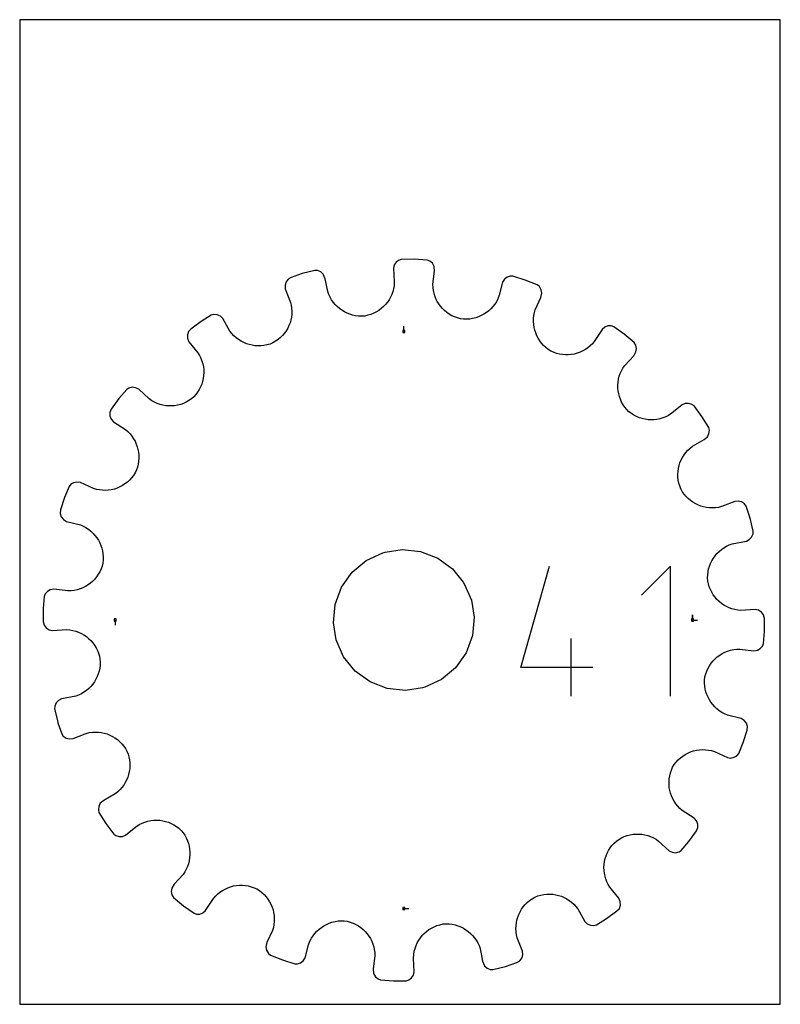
# Model space of a CAD drawing. Extents: x 0 to 216, y 0 to 279.
import ezdxf

# ---------------------------------------------------------------- set-up
doc = ezdxf.new("R2010")
doc.units = 0

msp = doc.modelspace()

# ---------------------------------------------------------------- linework, layer by layer
at = {"layer": 'annotation', "color": 1}
for p, q in [((109.051908, 190.959435), (109.051908, 192.388185)), ((142.201533, 95.61595), (150.375639, 124.283112)), ((184.688505, 124.283112), (176.493594, 116.08589)), ((184.688505, 87.421039), (184.688505, 124.283112)), ((27.144382, 109.051908), (27.144382, 107.623158)), ((190.959435, 109.051908), (190.959435, 110.480658)), ((190.959435, 109.051908), (190.959435, 110.480658)), ((190.959435, 110.480658), (190.959435, 109.051908)), ((190.959435, 109.051908), (192.388185, 109.051908)), ((156.533958, 87.421039), (156.533958, 103.792368)), ((162.669161, 95.61595), (142.201533, 95.61595)), ((109.051908, 27.144382), (110.480658, 27.144382))]:
    msp.add_line(p, q, dxfattribs=at)
at = {"layer": 'boundary', "color": 5}
for p, q in [((106.340113, 209.821153), (106.090055, 208.849416)), ((106.893846, 210.6272), (106.340113, 209.821153)), ((107.667449, 211.193426), (106.893846, 210.6272)), ((108.316122, 211.397854), (107.667449, 211.193426)), ((112.007266, 211.436317), (108.316122, 211.397854)), ((115.690053, 211.184952), (112.007266, 211.436317)), ((116.387554, 210.920202), (115.690053, 211.184952)), ((117.131107, 210.276567), (116.387554, 210.920202)), ((117.629426, 209.332989), (117.131107, 210.276567)), ((80.224227, 207.338126), (77.035116, 206.265544)), ((83.804152, 208.237609), (80.224227, 207.338126)), ((84.549344, 208.200872), (83.804152, 208.237609)), ((85.455806, 207.818905), (84.549344, 208.200872)), ((86.179901, 207.154709), (85.455806, 207.818905)), ((86.7143, 205.906107), (86.179901, 207.154709)), ((106.090055, 208.849416), (106.300719, 205.077787)), ((117.29717, 204.325804), (117.737149, 208.068452)), ((117.737149, 208.068452), (117.629426, 209.332989)), ((75.611008, 204.988704), (75.333322, 204.050918)), ((75.333322, 204.050918), (75.395855, 203.049602)), ((76.172037, 205.766365), (75.611008, 204.988704)), ((77.035116, 206.265544), (76.172037, 205.766365)), ((87.42592, 202.283934), (86.7143, 205.906107)), ((106.300719, 205.077787), (106.250546, 203.921515)), ((117.332146, 203.447791), (117.29717, 204.325804)), ((137.074168, 204.8803), (136.108998, 201.228057)), ((137.611971, 205.72671), (137.074168, 204.8803)), ((138.38819, 206.322939), (137.611971, 205.72671)), ((139.232808, 206.622774), (138.38819, 206.322939)), ((139.978733, 206.61607), (139.232808, 206.622774)), ((143.501194, 205.512085), (139.978733, 206.61607)), ((146.926119, 204.135072), (143.501194, 205.512085)), ((147.507544, 203.667504), (146.926119, 204.135072)), ((75.395855, 203.049602), (76.893435, 199.194721)), ((87.724566, 201.455901), (87.42592, 202.283934)), ((88.089232, 200.668622), (87.724566, 201.455901)), ((105.600604, 201.433571), (105.250407, 200.664373)), ((105.886183, 202.235329), (105.600604, 201.433571)), ((106.103985, 203.065972), (105.886183, 202.235329)), ((106.250546, 203.921515), (106.103985, 203.065972)), ((117.44199, 202.58827), (117.332146, 203.447791)), ((117.601724, 201.822147), (117.44199, 202.58827)), ((117.846497, 201.007576), (117.601724, 201.822147)), ((136.108998, 201.228057), (135.704018, 200.143843)), ((148.03335, 202.740737), (147.507544, 203.667504)), ((147.909873, 200.538317), (148.198099, 201.774249)), ((148.198099, 201.774249), (148.03335, 202.740737)), ((76.893435, 199.194721), (77.071427, 198.412664)), ((77.071427, 198.412664), (77.196075, 197.553622)), ((88.515598, 199.923697), (88.089232, 200.668622)), ((89.000158, 199.224561), (88.515598, 199.923697)), ((89.538986, 198.573365), (89.000158, 199.224561)), ((90.12785, 197.972416), (89.538986, 198.573365)), ((103.841584, 198.584126), (103.263307, 197.978815)), ((104.367602, 199.235849), (103.841584, 198.584126)), ((104.838421, 199.930818), (104.367602, 199.235849)), ((105.250407, 200.664373), (104.838421, 199.930818)), ((118.157486, 200.221479), (117.846497, 201.007576)), ((118.532056, 199.468344), (118.157486, 200.221479)), ((118.967004, 198.750674), (118.532056, 199.468344)), ((119.4599, 198.073614), (118.967004, 198.750674)), ((134.836239, 198.652648), (134.316961, 197.978519)), ((135.300127, 199.375519), (134.836239, 198.652648)), ((135.704018, 200.143843), (135.300127, 199.375519)), ((146.334708, 197.114582), (147.909873, 200.538317)), ((54.389967, 195.58113), (51.539466, 193.793279)), ((55.109992, 195.77677), (54.389967, 195.58113)), ((56.089866, 195.693421), (55.109992, 195.77677)), ((56.983635, 195.285447), (56.089866, 195.693421)), ((77.22187, 195.845657), (77.126476, 195.005601)), ((77.196075, 197.553622), (77.2456, 196.696419)), ((77.2456, 196.696419), (77.22187, 195.845657)), ((90.763228, 197.424411), (90.12785, 197.972416)), ((91.441083, 196.932293), (90.763228, 197.424411)), ((92.15788, 196.498775), (91.441083, 196.932293)), ((92.909261, 196.125478), (92.15788, 196.498775)), ((93.691575, 195.815903), (92.909261, 196.125478)), ((94.501037, 195.572138), (93.691575, 195.815903)), ((99.694228, 195.765424), (98.866476, 195.509782)), ((100.488022, 196.087903), (99.694228, 195.765424)), ((101.244909, 196.47413), (100.488022, 196.087903)), ((101.961639, 196.92), (101.244909, 196.47413)), ((102.635677, 197.422889), (101.961639, 196.92)), ((103.263307, 197.978815), (102.635677, 197.422889)), ((120.007099, 197.43914), (119.4599, 198.073614)), ((120.606576, 196.852169), (120.007099, 197.43914)), ((121.255047, 196.316021), (120.606576, 196.852169)), ((121.949462, 195.833881), (121.255047, 196.316021)), ((122.687233, 195.410206), (121.949462, 195.833881)), ((131.76374, 195.81224), (131.026479, 195.415014)), ((132.465351, 196.269617), (131.76374, 195.81224)), ((133.127528, 196.784651), (132.465351, 196.269617)), ((133.74604, 197.355087), (133.127528, 196.784651)), ((134.316961, 197.978519), (133.74604, 197.355087)), ((145.935353, 195.417184), (146.096674, 196.268796)), ((146.096674, 196.268796), (146.334708, 197.114582)), ((51.539466, 193.793279), (48.561425, 191.613694)), ((57.703574, 194.576059), (56.983635, 195.285447)), ((59.674132, 191.03791), (57.703574, 194.576059)), ((76.728396, 193.374682), (76.429552, 192.59235)), ((76.961619, 194.180435), (76.728396, 193.374682)), ((77.126476, 195.005601), (76.961619, 194.180435)), ((95.333662, 195.397105), (94.501037, 195.572138)), ((96.18587, 195.293528), (95.333662, 195.397105)), ((97.053169, 195.263094), (96.18587, 195.293528)), ((97.931842, 195.308602), (97.053169, 195.263094)), ((98.866476, 195.509782), (97.931842, 195.308602)), ((123.465423, 195.04811), (122.687233, 195.410206)), ((124.281137, 194.751484), (123.465423, 195.04811)), ((125.131199, 194.523565), (124.281137, 194.751484)), ((126.005058, 194.427176), (125.131199, 194.523565)), ((126.872354, 194.408158), (126.005058, 194.427176)), ((127.728247, 194.463069), (126.872354, 194.408158)), ((128.569029, 194.590141), (127.728247, 194.463069)), ((129.461387, 194.810338), (128.569029, 194.590141)), ((130.257735, 195.080237), (129.461387, 194.810338)), ((131.026479, 195.415014), (130.257735, 195.080237)), ((145.836722, 193.714897), (145.849233, 194.564371)), ((145.895921, 192.872218), (145.836722, 193.714897)), ((145.849233, 194.564371), (145.935353, 195.417184)), ((146.025095, 192.041085), (145.895921, 192.872218)), ((47.894529, 190.872485), (47.601751, 189.959605)), ((48.561425, 191.613694), (47.894529, 190.872485)), ((60.214079, 190.342969), (59.674132, 191.03791)), ((60.804286, 189.706601), (60.214079, 190.342969)), ((75.155837, 190.428615), (74.612138, 189.78263)), ((75.641621, 191.114905), (75.155837, 190.428615)), ((76.066733, 191.837609), (75.641621, 191.114905)), ((76.429552, 192.59235), (76.066733, 191.837609)), ((146.200151, 191.296406), (146.025095, 192.041085)), ((146.459647, 190.500415), (146.200151, 191.296406)), ((146.784344, 189.728123), (146.459647, 190.500415)), ((165.315181, 191.530685), (163.268648, 188.355433)), ((166.088534, 192.169893), (165.315181, 191.530685)), ((166.923699, 192.494306), (166.088534, 192.169893)), ((167.906655, 192.520868), (166.923699, 192.494306)), ((168.614142, 192.284138), (167.906655, 192.520868)), ((171.622941, 190.145588), (168.614142, 192.284138)), ((174.45465, 187.777479), (171.622941, 190.145588)), ((47.601751, 189.959605), (47.627239, 188.981828)), ((47.627239, 188.981828), (48.031551, 187.96665)), ((48.031551, 187.96665), (50.611716, 184.845287)), ((61.43959, 189.130487), (60.804286, 189.706601)), ((62.116419, 188.615049), (61.43959, 189.130487)), ((62.830319, 188.161894), (62.116419, 188.615049)), ((63.575996, 187.772464), (62.830319, 188.161894)), ((64.349559, 187.447972), (63.575996, 187.772464)), ((65.146261, 187.189493), (64.349559, 187.447972)), ((71.072484, 187.363485), (70.165423, 187.09639)), ((71.889161, 187.689383), (71.072484, 187.363485)), ((72.647956, 188.130765), (71.889161, 187.689383)), ((73.356021, 188.629539), (72.647956, 188.130765)), ((74.011655, 189.181439), (73.356021, 188.629539)), ((74.612138, 189.78263), (74.011655, 189.181439)), ((147.172794, 188.984145), (146.784344, 189.728123)), ((147.624015, 188.274311), (147.172794, 188.984145)), ((148.135382, 187.60085), (147.624015, 188.274311)), ((148.706239, 186.970191), (148.135382, 187.60085)), ((162.548664, 187.449726), (161.927038, 186.843739)), ((163.268648, 188.355433), (162.548664, 187.449726)), ((174.882984, 187.068644), (174.45465, 187.777479)), ((50.611716, 184.845287), (51.062288, 184.089799)), ((65.962164, 186.998192), (65.146261, 187.189493)), ((66.79205, 186.875624), (65.962164, 186.998192)), ((67.631921, 186.82283), (66.79205, 186.875624)), ((68.477194, 186.841175), (67.631921, 186.82283)), ((69.323213, 186.931912), (68.477194, 186.841175)), ((70.165423, 187.09639), (69.323213, 186.931912)), ((149.334271, 186.385111), (148.706239, 186.970191)), ((150.018275, 185.850843), (149.334271, 186.385111)), ((150.756308, 185.371492), (150.018275, 185.850843)), ((151.558063, 185.010226), (150.756308, 185.371492)), ((152.37652, 184.723508), (151.558063, 185.010226)), ((153.207592, 184.511286), (152.37652, 184.723508)), ((154.04656, 184.372344), (153.207592, 184.511286)), ((157.390912, 184.528789), (156.565679, 184.384857)), ((158.271179, 184.765737), (157.390912, 184.528789)), ((159.06028, 185.0512), (158.271179, 184.765737)), ((159.824677, 185.402455), (159.06028, 185.0512)), ((160.560435, 185.819166), (159.824677, 185.402455)), ((161.262608, 186.299664), (160.560435, 185.819166)), ((161.927038, 186.843739), (161.262608, 186.299664)), ((174.278936, 184.053067), (174.934666, 185.13895)), ((175.076934, 186.109448), (174.882984, 187.068644)), ((174.934666, 185.13895), (175.076934, 186.109448)), ((51.062288, 184.089799), (51.440379, 183.308875)), ((51.440379, 183.308875), (51.746197, 182.50704)), ((51.746197, 182.50704), (51.959403, 181.761487)), ((51.959403, 181.761487), (52.128005, 180.933214)), ((154.889092, 184.305998), (154.04656, 184.372344)), ((155.730328, 184.310351), (154.889092, 184.305998)), ((156.565679, 184.384857), (155.730328, 184.310351)), ((171.722906, 181.283574), (174.278936, 184.053067)), ((52.128005, 180.933214), (52.2258, 180.097628)), ((52.253583, 179.258964), (52.210799, 178.422784)), ((52.2258, 180.097628), (52.253583, 179.258964)), ((170.198422, 178.20391), (170.473116, 179.008053)), ((170.473116, 179.008053), (170.818678, 179.792753)), ((170.818678, 179.792753), (171.23525, 180.552821)), ((171.23525, 180.552821), (171.722906, 181.283574)), ((51.917926, 176.774151), (51.667958, 175.971415)), ((52.099109, 177.592752), (51.917926, 176.774151)), ((52.210799, 178.422784), (52.099109, 177.592752)), ((169.797095, 175.717589), (169.860467, 176.553764)), ((169.860467, 176.553764), (169.994133, 177.383895)), ((169.994133, 177.383895), (170.198422, 178.20391)), ((30.381552, 174.490793), (28.167728, 171.873453)), ((30.950468, 174.863197), (30.381552, 174.490793)), ((31.907935, 175.086862), (30.950468, 174.863197)), ((32.884959, 174.974642), (31.907935, 175.086862)), ((33.788215, 174.522765), (32.884959, 174.974642)), ((36.755828, 171.766603), (33.788215, 174.522765)), ((50.512299, 173.704179), (49.992802, 173.011013)), ((50.964895, 174.431731), (50.512299, 173.704179)), ((51.350703, 175.188795), (50.964895, 174.431731)), ((51.667958, 175.971415), (51.350703, 175.188795)), ((169.803613, 174.880135), (169.797095, 175.717589)), ((169.879956, 174.046005), (169.803613, 174.880135)), ((170.026053, 173.219873), (169.879956, 174.046005)), ((28.167728, 171.873453), (26.008869, 168.88032)), ((37.483951, 171.272658), (36.755828, 171.766603)), ((38.241798, 170.849803), (37.483951, 171.272658)), ((39.024753, 170.497968), (38.241798, 170.849803)), ((39.827445, 170.217047), (39.024753, 170.497968)), ((46.49308, 170.526564), (45.696896, 170.241803)), ((47.267315, 170.88037), (46.49308, 170.526564)), ((48.015427, 171.302888), (47.267315, 170.88037)), ((48.731664, 171.79437), (48.015427, 171.302888)), ((49.407234, 172.356774), (48.731664, 171.79437)), ((49.992802, 173.011013), (49.407234, 172.356774)), ((170.217152, 172.477525), (170.026053, 173.219873)), ((170.495802, 171.679431), (170.217152, 172.477525)), ((170.843532, 170.902931), (170.495802, 171.679431)), ((171.259943, 170.152032), (170.843532, 170.902931)), ((188.895032, 170.471716), (188.048781, 170.107604)), ((189.876155, 170.526669), (188.895032, 170.471716)), ((190.819445, 170.248567), (189.876155, 170.526669)), ((26.008869, 168.88032), (25.603892, 167.969244)), ((25.603892, 167.969244), (25.607161, 167.010658)), ((40.646533, 170.006509), (39.827445, 170.217047)), ((41.476092, 169.866621), (40.646533, 170.006509)), ((42.312118, 169.797065), (41.476092, 169.866621)), ((43.14983, 169.797405), (42.312118, 169.797065)), ((43.984626, 169.867576), (43.14983, 169.797405)), ((44.811897, 170.007507), (43.984626, 169.867576)), ((45.696896, 170.241803), (44.811897, 170.007507)), ((171.745375, 169.432641), (171.259943, 170.152032)), ((172.299203, 168.748902), (171.745375, 169.432641)), ((172.949963, 168.157497), (172.299203, 168.748902)), ((173.640049, 167.632079), (172.949963, 168.157497)), ((185.121424, 167.72036), (184.156635, 167.08139)), ((188.048781, 170.107604), (185.121424, 167.72036)), ((191.419, 169.804569), (190.819445, 170.248567)), ((193.619764, 166.841), (191.419, 169.804569)), ((25.607161, 167.010658), (25.965408, 166.007478)), ((25.965408, 166.007478), (26.632114, 165.247991)), ((26.632114, 165.247991), (30.050827, 163.076547)), ((174.364959, 167.17359), (173.640049, 167.632079)), ((175.119719, 166.781706), (174.364959, 167.17359)), ((175.900526, 166.458511), (175.119719, 166.781706)), ((176.701825, 166.202464), (175.900526, 166.458511)), ((177.519372, 166.015127), (176.701825, 166.202464)), ((178.348833, 165.897355), (177.519372, 166.015127)), ((179.184749, 165.848324), (178.348833, 165.897355)), ((180.023652, 165.869919), (179.184749, 165.848324)), ((180.85985, 165.961457), (180.023652, 165.869919)), ((181.689129, 166.123722), (180.85985, 165.961457)), ((182.577975, 166.384674), (181.689129, 166.123722)), ((183.377961, 166.696887), (182.577975, 166.384674)), ((184.156635, 167.08139), (183.377961, 166.696887)), ((195.598438, 163.650151), (193.619764, 166.841)), ((30.050827, 163.076547), (30.71264, 162.497432)), ((30.71264, 162.497432), (31.313208, 161.871679)), ((195.769397, 162.907138), (195.598438, 163.650151)), ((195.657329, 161.934882), (195.769397, 162.907138)), ((31.313208, 161.871679), (31.851801, 161.203495)), ((31.851801, 161.203495), (32.32666, 160.498024)), ((32.32666, 160.498024), (32.737727, 159.759327)), ((32.737727, 159.759327), (33.083177, 158.992435)), ((190.976431, 158.381918), (194.26305, 160.225914)), ((194.26305, 160.225914), (195.22269, 161.056491)), ((195.22269, 161.056491), (195.657329, 161.934882)), ((33.083177, 158.992435), (33.362818, 158.201179)), ((33.362818, 158.201179), (33.556254, 157.462594)), ((33.556254, 157.462594), (33.706226, 156.638685)), ((33.706226, 156.638685), (33.786875, 155.804229)), ((188.57496, 155.924241), (189.084888, 156.60435)), ((189.084888, 156.60435), (189.655635, 157.243328)), ((189.655635, 157.243328), (190.286671, 157.837524)), ((190.286671, 157.837524), (190.976431, 158.381918)), ((33.737342, 154.121096), (33.604822, 153.281813)), ((33.797434, 154.963514), (33.737342, 154.121096)), ((33.786875, 155.804229), (33.797434, 154.963514)), ((187.172569, 152.885375), (187.425105, 153.683776)), ((187.425105, 153.683776), (187.743758, 154.459386)), ((187.743758, 154.459386), (188.127443, 155.20753)), ((188.127443, 155.20753), (188.57496, 155.924241)), ((33.118955, 151.630469), (32.764285, 150.827237)), ((33.399084, 152.450043), (33.118955, 151.630469)), ((33.604822, 153.281813), (33.399084, 152.450043)), ((186.824453, 150.397118), (186.870953, 151.237466)), ((186.870953, 151.237466), (186.987349, 152.068235)), ((186.987349, 152.068235), (187.172569, 152.885375)), ((16.241163, 148.211439), (15.277859, 148.016066)), ((17.240474, 148.060645), (16.241163, 148.211439)), ((30.558759, 148.185884), (29.889085, 147.669254)), ((31.185387, 148.761799), (30.558759, 148.185884)), ((31.765971, 149.394782), (31.185387, 148.761799)), ((32.295381, 150.083566), (31.765971, 149.394782)), ((32.764285, 150.827237), (32.295381, 150.083566)), ((186.849203, 149.551778), (186.824453, 150.397118)), ((186.946463, 148.706096), (186.849203, 149.551778)), ((187.117552, 147.864581), (186.946463, 148.706096)), ((14.010109, 146.977556), (12.713552, 143.804187)), ((14.510762, 147.552532), (14.010109, 146.977556)), ((15.277859, 148.016066), (14.510762, 147.552532)), ((20.91446, 146.356367), (17.240474, 148.060645)), ((21.759694, 146.111535), (20.91446, 146.356367)), ((22.611164, 145.943549), (21.759694, 146.111535)), ((23.464246, 145.850902), (22.611164, 145.943549)), ((24.314283, 145.832034), (23.464246, 145.850902)), ((25.157949, 145.885034), (24.314283, 145.832034)), ((25.990459, 146.008105), (25.157949, 145.885034)), ((26.877829, 146.223109), (25.990459, 146.008105)), ((27.671724, 146.488372), (26.877829, 146.223109)), ((28.441511, 146.81871), (27.671724, 146.488372)), ((29.182468, 147.212713), (28.441511, 146.81871)), ((29.889085, 147.669254), (29.182468, 147.212713)), ((187.335602, 147.104041), (187.117552, 147.864581)), ((187.650787, 146.28218), (187.335602, 147.104041)), ((188.087059, 145.51891), (187.650787, 146.28218)), ((188.581103, 144.806228), (188.087059, 145.51891)), ((12.713552, 143.804187), (11.585413, 140.290355)), ((189.128608, 144.145729), (188.581103, 144.806228)), ((189.725799, 143.54023), (189.128608, 144.145729)), ((190.368189, 142.991429), (189.725799, 143.54023)), ((191.051223, 142.50029), (190.368189, 142.991429)), ((191.771059, 142.069681), (191.051223, 142.50029)), ((202.960579, 142.699741), (199.527874, 141.342141)), ((203.966868, 142.792666), (202.960579, 142.699741)), ((204.916951, 142.542044), (203.966868, 142.792666)), ((205.728022, 141.985505), (204.916951, 142.542044)), ((11.585413, 140.290355), (11.481635, 139.298797)), ((192.523326, 141.701214), (191.771059, 142.069681)), ((193.303555, 141.396587), (192.523326, 141.701214)), ((194.107555, 141.157325), (193.303555, 141.396587)), ((194.931371, 140.98634), (194.107555, 141.157325)), ((195.770446, 140.884618), (194.931371, 140.98634)), ((196.620602, 140.854422), (195.770446, 140.884618)), ((197.477615, 140.897321), (196.620602, 140.854422)), ((198.336763, 141.015115), (197.477615, 140.897321)), ((199.527874, 141.342141), (198.336763, 141.015115)), ((206.161447, 141.378212), (205.728022, 141.985505)), ((207.234029, 138.189102), (206.161447, 141.378212)), ((11.481635, 139.298797), (11.809977, 138.306217)), ((11.809977, 138.306217), (12.432149, 137.544593)), ((12.432149, 137.544593), (13.300322, 137.028512)), ((13.300322, 137.028512), (17.222766, 136.019756)), ((207.4177, 137.562885), (207.234029, 138.189102)), ((208.234359, 134.23374), (207.4177, 137.562885)), ((17.222766, 136.019756), (18.031522, 135.673375)), ((18.031522, 135.673375), (18.795922, 135.263902)), ((18.795922, 135.263902), (19.514762, 134.794733)), ((19.514762, 134.794733), (20.184552, 134.270592)), ((20.184552, 134.270592), (20.803485, 133.695131)), ((208.167081, 133.474281), (208.234359, 134.23374)), ((20.803485, 133.695131), (21.369214, 133.072441)), ((21.369214, 133.072441), (21.879327, 132.406431)), ((21.879327, 132.406431), (22.331586, 131.701365)), ((22.331586, 131.701365), (22.723471, 130.960979)), ((202.210681, 130.651477), (206.25765, 131.458581)), ((206.25765, 131.458581), (207.075349, 131.882749)), ((207.075349, 131.882749), (207.760146, 132.583952)), ((207.760146, 132.583952), (208.167081, 133.474281)), ((22.723471, 130.960979), (23.052707, 130.189483)), ((23.052707, 130.189483), (23.316847, 129.390723)), ((23.316847, 129.390723), (23.496263, 128.641722)), ((23.496263, 128.641722), (23.629506, 127.802629)), ((198.520201, 128.512736), (199.166951, 129.055991)), ((199.166951, 129.055991), (199.861847, 129.545351)), ((199.861847, 129.545351), (200.60272, 129.976865)), ((200.60272, 129.976865), (201.386253, 130.34699)), ((201.386253, 130.34699), (202.210681, 130.651477)), ((23.678323, 126.081785), (23.588779, 125.208507)), ((23.629506, 127.802629), (23.690801, 126.948072)), ((23.690801, 126.948072), (23.678323, 126.081785)), ((196.098091, 125.125347), (196.46575, 125.879465)), ((196.46575, 125.879465), (196.893941, 126.599321)), ((196.893941, 126.599321), (197.380874, 127.280621)), ((197.380874, 127.280621), (197.923936, 127.919757)), ((197.923936, 127.919757), (198.520201, 128.512736)), ((23.081948, 123.537587), (22.725645, 122.756077)), ((23.372496, 124.356339), (23.081948, 123.537587)), ((23.588779, 125.208507), (23.372496, 124.356339)), ((195.387942, 122.694763), (195.556653, 123.52912)), ((195.556653, 123.52912), (195.794338, 124.340631)), ((195.794338, 124.340631), (196.098091, 125.125347)), ((21.299079, 120.663945), (20.716605, 120.060133)), ((21.830449, 121.31648), (21.299079, 120.663945)), ((22.307417, 122.01473), (21.830449, 121.31648)), ((22.725645, 122.756077), (22.307417, 122.01473)), ((195.26712, 120.972914), (195.290835, 121.841219)), ((195.324445, 120.095793), (195.26712, 120.972914)), ((195.290835, 121.841219), (195.387942, 122.694763)), ((8.682621, 117.614804), (7.902921, 117.173898)), ((9.679682, 117.780093), (8.682621, 117.614804)), ((13.700195, 117.294664), (9.679682, 117.780093)), ((15.441193, 117.426487), (14.579824, 117.32299)), ((16.353732, 117.623378), (15.441193, 117.426487)), ((17.165784, 117.87401), (16.353732, 117.623378)), ((17.948965, 118.190623), (17.165784, 117.87401)), ((18.698963, 118.570535), (17.948965, 118.190623)), ((19.41304, 119.010609), (18.698963, 118.570535)), ((20.086333, 119.508309), (19.41304, 119.010609)), ((20.716605, 120.060133), (20.086333, 119.508309)), ((195.487691, 119.310833), (195.324445, 120.095793)), ((195.737397, 118.4801), (195.487691, 119.310833)), ((196.054203, 117.683067), (195.737397, 118.4801)), ((196.435134, 116.922646), (196.054203, 117.683067)), ((6.942287, 115.751759), (6.689738, 112.333071)), ((7.240555, 116.453334), (6.942287, 115.751759)), ((7.902921, 117.173898), (7.240555, 116.453334)), ((14.579824, 117.32299), (13.700195, 117.294664)), ((196.875929, 116.202169), (196.435134, 116.922646)), ((197.374097, 115.524049), (196.875929, 116.202169)), ((197.92563, 114.892075), (197.374097, 115.524049)), ((198.526812, 114.309198), (197.92563, 114.892075)), ((6.689738, 112.333071), (6.70256, 108.642666)), ((199.174671, 113.778325), (198.526812, 114.309198)), ((199.866204, 113.302324), (199.174671, 113.778325)), ((200.596582, 112.884894), (199.866204, 113.302324)), ((201.362871, 112.529005), (200.596582, 112.884894)), ((202.162041, 112.237458), (201.362871, 112.529005)), ((202.990462, 112.013372), (202.162041, 112.237458)), ((203.844, 111.86031), (202.990462, 112.013372)), ((204.720204, 111.78074), (203.844, 111.86031)), ((208.762199, 112.033464), (204.720204, 111.78074)), ((209.74807, 111.810752), (208.762199, 112.033464)), ((210.574172, 111.278941), (209.74807, 111.810752)), ((211.173586, 110.499323), (210.574172, 111.278941)), ((211.401257, 109.461151), (211.173586, 110.499323)), ((211.414079, 105.770746), (211.401257, 109.461151)), ((6.70256, 108.642666), (6.930231, 107.604494)), ((6.930231, 107.604494), (7.529645, 106.824876)), ((7.529645, 106.824876), (8.355746, 106.293065)), ((8.355746, 106.293065), (9.341617, 106.070352)), ((9.341617, 106.070352), (13.383613, 106.323076)), ((13.383613, 106.323076), (14.259817, 106.243507)), ((14.259817, 106.243507), (15.113355, 106.090445)), ((15.113355, 106.090445), (15.941776, 105.866359)), ((15.941776, 105.866359), (16.740946, 105.574812)), ((16.740946, 105.574812), (17.507235, 105.218923)), ((17.507235, 105.218923), (18.237612, 104.801492)), ((18.237612, 104.801492), (18.929146, 104.325491)), ((18.929146, 104.325491), (19.577005, 103.794619)), ((19.577005, 103.794619), (20.178187, 103.211741)), ((211.16153, 102.352058), (211.414079, 105.770746)), ((20.178187, 103.211741), (20.72972, 102.579768)), ((20.72972, 102.579768), (21.227888, 101.901648)), ((21.227888, 101.901648), (21.668683, 101.18117)), ((21.668683, 101.18117), (22.049613, 100.42075)), ((201.750084, 100.480438), (202.662624, 100.67733)), ((202.662624, 100.67733), (203.523993, 100.780827)), ((203.523993, 100.780827), (204.403622, 100.809153)), ((204.403622, 100.809153), (208.424135, 100.323724)), ((209.421196, 100.489013), (210.200895, 100.929919)), ((210.200895, 100.929919), (210.863262, 101.650483)), ((210.863262, 101.650483), (211.16153, 102.352058)), ((22.049613, 100.42075), (22.36642, 99.623717)), ((22.36642, 99.623717), (22.616126, 98.792984)), ((22.616126, 98.792984), (22.779372, 98.008024)), ((22.779372, 98.008024), (22.836697, 97.130903)), ((196.804738, 97.439873), (197.387212, 98.043684)), ((197.387212, 98.043684), (198.017484, 98.595508)), ((198.017484, 98.595508), (198.690776, 99.093207)), ((198.690776, 99.093207), (199.404854, 99.533282)), ((199.404854, 99.533282), (200.154851, 99.913194)), ((200.154851, 99.913194), (200.938033, 100.229807)), ((200.938033, 100.229807), (201.750084, 100.480438)), ((208.424135, 100.323724), (209.421196, 100.489013)), ((22.715875, 95.409054), (22.547164, 94.574697)), ((22.812981, 96.262598), (22.715875, 95.409054)), ((22.836697, 97.130903), (22.812981, 96.262598)), ((195.021869, 94.56623), (195.378172, 95.34774)), ((195.378172, 95.34774), (195.7964, 96.089087)), ((195.7964, 96.089087), (196.273368, 96.787336)), ((196.273368, 96.787336), (196.804738, 97.439873)), ((21.638066, 92.224352), (21.209876, 91.504495)), ((22.005726, 92.978469), (21.638066, 92.224352)), ((22.309479, 93.763185), (22.005726, 92.978469)), ((22.547164, 94.574697), (22.309479, 93.763185)), ((194.425494, 92.022032), (194.515038, 92.89531)), ((194.515038, 92.89531), (194.731321, 93.747477)), ((194.731321, 93.747477), (195.021869, 94.56623)), ((19.583616, 89.591081), (18.936865, 89.047826)), ((20.179881, 90.18406), (19.583616, 89.591081)), ((20.722942, 90.823195), (20.179881, 90.18406)), ((21.209876, 91.504495), (20.722942, 90.823195)), ((194.413016, 91.155744), (194.425494, 92.022032)), ((194.474311, 90.301188), (194.413016, 91.155744)), ((194.607554, 89.462095), (194.474311, 90.301188)), ((194.78697, 88.713094), (194.607554, 89.462095)), ((11.846168, 86.645235), (11.028468, 86.221068)), ((15.893136, 87.45234), (11.846168, 86.645235)), ((16.717564, 87.756826), (15.893136, 87.45234)), ((17.501096, 88.126952), (16.717564, 87.756826)), ((18.24197, 88.558466), (17.501096, 88.126952)), ((18.936865, 89.047826), (18.24197, 88.558466)), ((195.05111, 87.914333), (194.78697, 88.713094)), ((195.380346, 87.142838), (195.05111, 87.914333)), ((195.772231, 86.402452), (195.380346, 87.142838)), ((9.936736, 84.629536), (9.869457, 83.870077)), ((9.869457, 83.870077), (10.686116, 80.540932)), ((10.343671, 85.519864), (9.936736, 84.629536)), ((11.028468, 86.221068), (10.343671, 85.519864)), ((196.224489, 85.697385), (195.772231, 86.402452)), ((196.734603, 85.031376), (196.224489, 85.697385)), ((197.300332, 84.408686), (196.734603, 85.031376)), ((197.919265, 83.833225), (197.300332, 84.408686)), ((198.589055, 83.309084), (197.919265, 83.833225)), ((199.307895, 82.839915), (198.589055, 83.309084)), ((200.072294, 82.430442), (199.307895, 82.839915)), ((200.881051, 82.08406), (200.072294, 82.430442)), ((204.803495, 81.075305), (200.881051, 82.08406)), ((205.671668, 80.559224), (204.803495, 81.075305)), ((10.686116, 80.540932), (10.869788, 79.914715)), ((10.869788, 79.914715), (11.942369, 76.725604)), ((206.29384, 79.797599), (205.671668, 80.559224)), ((206.622181, 78.805019), (206.29384, 79.797599)), ((206.518404, 77.813462), (206.622181, 78.805019)), ((11.942369, 76.725604), (12.375795, 76.118312)), ((12.375795, 76.118312), (13.186866, 75.561773)), ((13.186866, 75.561773), (14.136949, 75.311151)), ((15.143238, 75.404075), (18.575943, 76.761676)), ((18.575943, 76.761676), (19.767054, 77.088701)), ((19.767054, 77.088701), (20.626202, 77.206496)), ((20.626202, 77.206496), (21.483215, 77.249395)), ((21.483215, 77.249395), (22.333371, 77.219199)), ((22.333371, 77.219199), (23.172446, 77.117477)), ((23.172446, 77.117477), (23.996262, 76.946492)), ((23.996262, 76.946492), (24.800262, 76.70723)), ((24.800262, 76.70723), (25.580491, 76.402603)), ((25.580491, 76.402603), (26.332758, 76.034136)), ((26.332758, 76.034136), (27.052594, 75.603526)), ((27.052594, 75.603526), (27.735628, 75.112388)), ((205.390265, 74.29963), (206.518404, 77.813462)), ((14.136949, 75.311151), (15.143238, 75.404075)), ((27.735628, 75.112388), (28.378017, 74.563587)), ((28.378017, 74.563587), (28.975209, 73.958088)), ((28.975209, 73.958088), (29.522714, 73.297589)), ((29.522714, 73.297589), (30.016758, 72.584907)), ((204.093707, 71.126261), (205.390265, 74.29963)), ((30.016758, 72.584907), (30.45303, 71.821637)), ((30.45303, 71.821637), (30.768215, 70.999776)), ((30.768215, 70.999776), (30.986265, 70.239235)), ((30.986265, 70.239235), (31.157354, 69.397721)), ((186.91843, 69.342018), (187.545057, 69.917933)), ((187.545057, 69.917933), (188.214732, 70.434562)), ((188.214732, 70.434562), (188.921349, 70.891104)), ((188.921349, 70.891104), (189.662306, 71.285107)), ((189.662306, 71.285107), (190.432093, 71.615445)), ((190.432093, 71.615445), (191.225988, 71.880708)), ((191.225988, 71.880708), (192.113358, 72.095712)), ((192.113358, 72.095712), (192.945868, 72.218783)), ((192.945868, 72.218783), (193.789533, 72.271783)), ((193.789533, 72.271783), (194.639571, 72.252914)), ((194.639571, 72.252914), (195.492653, 72.160268)), ((195.492653, 72.160268), (196.344123, 71.992281)), ((196.344123, 71.992281), (197.189357, 71.747449)), ((197.189357, 71.747449), (200.863343, 70.043172)), ((200.863343, 70.043172), (201.862654, 69.892377)), ((201.862654, 69.892377), (202.825957, 70.087751)), ((202.825957, 70.087751), (203.593055, 70.551285)), ((203.593055, 70.551285), (204.093707, 71.126261)), ((31.157354, 69.397721), (31.254614, 68.552039)), ((31.279364, 67.706699), (31.232863, 66.86635)), ((31.254614, 68.552039), (31.279364, 67.706699)), ((184.984861, 66.473348), (185.339532, 67.27658)), ((185.339532, 67.27658), (185.808436, 68.02025)), ((185.808436, 68.02025), (186.337846, 68.709034)), ((186.337846, 68.709034), (186.91843, 69.342018)), ((30.678712, 64.420041), (30.360059, 63.644431)), ((30.931248, 65.218442), (30.678712, 64.420041)), ((31.116468, 66.035581), (30.931248, 65.218442)), ((31.232863, 66.86635), (31.116468, 66.035581)), ((184.366475, 63.982721), (184.498994, 64.822004)), ((184.498994, 64.822004), (184.704733, 65.653774)), ((184.704733, 65.653774), (184.984861, 66.473348)), ((29.018928, 61.499467), (28.448182, 60.860489)), ((29.528856, 62.179576), (29.018928, 61.499467)), ((29.976374, 62.896287), (29.528856, 62.179576)), ((30.360059, 63.644431), (29.976374, 62.896287)), ((184.306383, 63.140303), (184.366475, 63.982721)), ((184.316942, 62.299588), (184.306383, 63.140303)), ((184.397591, 61.465132), (184.316942, 62.299588)), ((27.127386, 59.721899), (23.840767, 57.877903)), ((27.817145, 60.266293), (27.127386, 59.721899)), ((28.448182, 60.860489), (27.817145, 60.266293)), ((184.547563, 60.641223), (184.397591, 61.465132)), ((184.740999, 59.902637), (184.547563, 60.641223)), ((185.02064, 59.111382), (184.740999, 59.902637)), ((185.36609, 58.34449), (185.02064, 59.111382)), ((22.446488, 56.168935), (22.33442, 55.196678)), ((22.881127, 57.047326), (22.446488, 56.168935)), ((23.840767, 57.877903), (22.881127, 57.047326)), ((185.777157, 57.605793), (185.36609, 58.34449)), ((186.252016, 56.900321), (185.777157, 57.605793)), ((186.790609, 56.232137), (186.252016, 56.900321)), ((187.391177, 55.606385), (186.790609, 56.232137)), ((22.33442, 55.196678), (22.505379, 54.453665)), ((22.505379, 54.453665), (24.484053, 51.262817)), ((188.05299, 55.02727), (187.391177, 55.606385)), ((191.471703, 52.855825), (188.05299, 55.02727)), ((24.484053, 51.262817), (26.684817, 48.299248)), ((30.055036, 47.996213), (32.982393, 50.383457)), ((32.982393, 50.383457), (33.947182, 51.022427)), ((33.947182, 51.022427), (34.725856, 51.40693)), ((34.725856, 51.40693), (35.525842, 51.719142)), ((35.525842, 51.719142), (36.414688, 51.980095)), ((36.414688, 51.980095), (37.243966, 52.14236)), ((37.243966, 52.14236), (38.080165, 52.233898)), ((38.080165, 52.233898), (38.919068, 52.255493)), ((38.919068, 52.255493), (39.754984, 52.206462)), ((39.754984, 52.206462), (40.584444, 52.08869)), ((40.584444, 52.08869), (41.401991, 51.901353)), ((41.401991, 51.901353), (42.203291, 51.645306)), ((42.203291, 51.645306), (42.984097, 51.322111)), ((42.984097, 51.322111), (43.738857, 50.930227)), ((43.738857, 50.930227), (44.463768, 50.471738)), ((44.463768, 50.471738), (45.153853, 49.94632)), ((192.138408, 52.096338), (191.471703, 52.855825)), ((192.496655, 51.093159), (192.138408, 52.096338)), ((192.499925, 50.134573), (192.496655, 51.093159)), ((26.684817, 48.299248), (27.284372, 47.85525)), ((27.284372, 47.85525), (28.227662, 47.577148)), ((28.227662, 47.577148), (29.208785, 47.632101)), ((29.208785, 47.632101), (30.055036, 47.996213)), ((45.153853, 49.94632), (45.804614, 49.354914)), ((45.804614, 49.354914), (46.358442, 48.671175)), ((46.358442, 48.671175), (46.843874, 47.951785)), ((46.843874, 47.951785), (47.260285, 47.200886)), ((170.836502, 47.223446), (171.610737, 47.577252)), ((171.610737, 47.577252), (172.406921, 47.862014)), ((172.406921, 47.862014), (173.29192, 48.09631)), ((173.29192, 48.09631), (174.119191, 48.23624)), ((174.119191, 48.23624), (174.953986, 48.306411)), ((174.953986, 48.306411), (175.791699, 48.306752)), ((175.791699, 48.306752), (176.627724, 48.237196)), ((176.627724, 48.237196), (177.457284, 48.097308)), ((177.457284, 48.097308), (178.276372, 47.88677)), ((178.276372, 47.88677), (179.079064, 47.605848)), ((179.079064, 47.605848), (179.862019, 47.254013)), ((189.936089, 46.230364), (192.094948, 49.223496)), ((192.094948, 49.223496), (192.499925, 50.134573)), ((47.260285, 47.200886), (47.608015, 46.424385)), ((47.608015, 46.424385), (47.886665, 45.626291)), ((47.886665, 45.626291), (48.077763, 44.883944)), ((48.077763, 44.883944), (48.223861, 44.057812)), ((167.591518, 44.399638), (168.111015, 45.092804)), ((168.111015, 45.092804), (168.696582, 45.747043)), ((168.696582, 45.747043), (169.372153, 46.309447)), ((169.372153, 46.309447), (170.08839, 46.800929)), ((170.08839, 46.800929), (170.836502, 47.223446)), ((179.862019, 47.254013), (180.619865, 46.831158)), ((180.619865, 46.831158), (181.347989, 46.337213)), ((181.347989, 46.337213), (184.315602, 43.581051)), ((187.722265, 43.613024), (189.936089, 46.230364)), ((48.223861, 44.057812), (48.300204, 43.223682)), ((48.306722, 42.386227), (48.243349, 41.550053)), ((48.300204, 43.223682), (48.306722, 42.386227)), ((166.185891, 41.329666), (166.435859, 42.132402)), ((166.435859, 42.132402), (166.753114, 42.915022)), ((166.753114, 42.915022), (167.138922, 43.672086)), ((167.138922, 43.672086), (167.591518, 44.399638)), ((184.315602, 43.581051), (185.218858, 43.129175)), ((185.218858, 43.129175), (186.195882, 43.016955)), ((186.195882, 43.016955), (187.153348, 43.24062)), ((187.153348, 43.24062), (187.722265, 43.613024)), ((47.905395, 39.899907), (47.6307, 39.095764)), ((48.109684, 40.719922), (47.905395, 39.899907)), ((48.243349, 41.550053), (48.109684, 40.719922)), ((165.850234, 38.844853), (165.893018, 39.681033)), ((165.893018, 39.681033), (166.004708, 40.511065)), ((166.004708, 40.511065), (166.185891, 41.329666)), ((46.380911, 36.820243), (43.82488, 34.05075)), ((46.868567, 37.550996), (46.380911, 36.820243)), ((47.285139, 38.311063), (46.868567, 37.550996)), ((47.6307, 39.095764), (47.285139, 38.311063)), ((165.878017, 38.006189), (165.850234, 38.844853)), ((165.975812, 37.170603), (165.878017, 38.006189)), ((166.144414, 36.342329), (165.975812, 37.170603)), ((166.35762, 35.596777), (166.144414, 36.342329)), ((43.82488, 34.05075), (43.169151, 32.964867)), ((59.832637, 33.338079), (60.712905, 33.575028)), ((60.712905, 33.575028), (61.538138, 33.718959)), ((61.538138, 33.718959), (62.373489, 33.793466)), ((62.373489, 33.793466), (63.214724, 33.797819)), ((63.214724, 33.797819), (64.057257, 33.731472)), ((64.057257, 33.731472), (64.896224, 33.592531)), ((64.896224, 33.592531), (65.727297, 33.380309)), ((166.663438, 34.794941), (166.35762, 35.596777)), ((167.041529, 34.014018), (166.663438, 34.794941)), ((167.492101, 33.25853), (167.041529, 34.014018)), ((43.169151, 32.964867), (43.026882, 31.994369)), ((43.026882, 31.994369), (43.220833, 31.035173)), ((43.220833, 31.035173), (43.649167, 30.326337)), ((55.555153, 30.654091), (56.176779, 31.260078)), ((56.176779, 31.260078), (56.841209, 31.804153)), ((56.841209, 31.804153), (57.543382, 32.28465)), ((57.543382, 32.28465), (58.279139, 32.701361)), ((58.279139, 32.701361), (59.043537, 33.052616)), ((59.043537, 33.052616), (59.832637, 33.338079)), ((65.727297, 33.380309), (66.545754, 33.093591)), ((66.545754, 33.093591), (67.347509, 32.732325)), ((67.347509, 32.732325), (68.085542, 32.252974)), ((68.085542, 32.252974), (68.769546, 31.718706)), ((68.769546, 31.718706), (69.397578, 31.133626)), ((69.397578, 31.133626), (69.968435, 30.502967)), ((146.214656, 30.414434), (147.031333, 30.740332)), ((147.031333, 30.740332), (147.938394, 31.007427)), ((147.938394, 31.007427), (148.780603, 31.171905)), ((148.780603, 31.171905), (149.626623, 31.262641)), ((149.626623, 31.262641), (150.471896, 31.280987)), ((150.471896, 31.280987), (151.311767, 31.228193)), ((151.311767, 31.228193), (152.141653, 31.105624)), ((152.141653, 31.105624), (152.957555, 30.914323)), ((152.957555, 30.914323), (153.754257, 30.655845)), ((170.072266, 30.137167), (167.492101, 33.25853)), ((43.649167, 30.326337), (46.480876, 27.958229)), ((46.480876, 27.958229), (49.489675, 25.819678)), ((52.788636, 26.573132), (54.835169, 29.748384)), ((54.835169, 29.748384), (55.555153, 30.654091)), ((69.968435, 30.502967), (70.479801, 29.829505)), ((70.479801, 29.829505), (70.931022, 29.119672)), ((70.931022, 29.119672), (71.319472, 28.375694)), ((71.319472, 28.375694), (71.64417, 27.603402)), ((142.947979, 27.675202), (143.491679, 28.321188)), ((143.491679, 28.321188), (144.092162, 28.922377)), ((144.092162, 28.922377), (144.747796, 29.474278)), ((144.747796, 29.474278), (145.455861, 29.973051)), ((145.455861, 29.973051), (146.214656, 30.414434)), ((153.754257, 30.655845), (154.527821, 30.331352)), ((154.527821, 30.331352), (155.273498, 29.941923)), ((155.273498, 29.941923), (155.987397, 29.488767)), ((155.987397, 29.488767), (156.664227, 28.973329)), ((156.664227, 28.973329), (157.299531, 28.397215)), ((157.299531, 28.397215), (157.889738, 27.760848)), ((170.476578, 29.121989), (170.072266, 30.137167)), ((170.209288, 27.231331), (170.502066, 28.144212)), ((170.502066, 28.144212), (170.476578, 29.121989)), ((49.489675, 25.819678), (50.197162, 25.582949)), ((50.197162, 25.582949), (51.180118, 25.609511)), ((51.180118, 25.609511), (52.015283, 25.933923)), ((52.015283, 25.933923), (52.788636, 26.573132)), ((71.64417, 27.603402), (71.903665, 26.80741)), ((71.903665, 26.80741), (72.078722, 26.062732)), ((72.078722, 26.062732), (72.207896, 25.231599)), ((72.207896, 25.231599), (72.267094, 24.38892)), ((141.37542, 24.729135), (141.674265, 25.511467)), ((141.674265, 25.511467), (142.037084, 26.266208)), ((142.037084, 26.266208), (142.462196, 26.988912)), ((142.462196, 26.988912), (142.947979, 27.675202)), ((157.889738, 27.760848), (158.429685, 27.065907)), ((158.429685, 27.065907), (160.400243, 23.527758)), ((166.564351, 24.310537), (169.542391, 26.490122)), ((169.542391, 26.490122), (170.209288, 27.231331)), ((72.168464, 22.686633), (72.007143, 21.83502)), ((72.254583, 23.539446), (72.168464, 22.686633)), ((72.267094, 24.38892), (72.254583, 23.539446)), ((86.340077, 22.291576), (87.077338, 22.688802)), ((87.077338, 22.688802), (87.846081, 23.02358)), ((87.846081, 23.02358), (88.64243, 23.293479)), ((88.64243, 23.293479), (89.534788, 23.513676)), ((89.534788, 23.513676), (90.375569, 23.640747)), ((90.375569, 23.640747), (91.231462, 23.695659)), ((91.231462, 23.695659), (92.098759, 23.676641)), ((92.098759, 23.676641), (92.972617, 23.580252)), ((92.972617, 23.580252), (93.822679, 23.352333)), ((93.822679, 23.352333), (94.638393, 23.055706)), ((94.638393, 23.055706), (95.416584, 22.693611)), ((95.416584, 22.693611), (96.154355, 22.269936)), ((118.409589, 22.338393), (119.237341, 22.594035)), ((119.237341, 22.594035), (120.171975, 22.795215)), ((120.171975, 22.795215), (121.050647, 22.840723)), ((121.050647, 22.840723), (121.917946, 22.810289)), ((121.917946, 22.810289), (122.770155, 22.706711)), ((122.770155, 22.706711), (123.602779, 22.531679)), ((123.602779, 22.531679), (124.412242, 22.287914)), ((140.881947, 22.25816), (140.977341, 23.098216)), ((140.977341, 23.098216), (141.142198, 23.923381)), ((141.142198, 23.923381), (141.37542, 24.729135)), ((160.400243, 23.527758), (161.120181, 22.81837)), ((161.120181, 22.81837), (162.013951, 22.410396)), ((162.013951, 22.410396), (162.993825, 22.327047)), ((162.993825, 22.327047), (163.71385, 22.522687)), ((163.71385, 22.522687), (166.564351, 24.310537)), ((71.769109, 20.989235), (70.193944, 17.5655)), ((72.007143, 21.83502), (71.769109, 20.989235)), ((83.267578, 19.451169), (83.786856, 20.125298)), ((83.786856, 20.125298), (84.357777, 20.74873)), ((84.357777, 20.74873), (84.976289, 21.319166)), ((84.976289, 21.319166), (85.638466, 21.834199)), ((85.638466, 21.834199), (86.340077, 22.291576)), ((96.154355, 22.269936), (96.848769, 21.787795)), ((96.848769, 21.787795), (97.497241, 21.251648)), ((97.497241, 21.251648), (98.096718, 20.664677)), ((98.096718, 20.664677), (98.643917, 20.030203)), ((98.643917, 20.030203), (99.136812, 19.353143)), ((114.262233, 19.519691), (114.84051, 20.125002)), ((114.84051, 20.125002), (115.46814, 20.680927)), ((115.46814, 20.680927), (116.142178, 21.183817)), ((116.142178, 21.183817), (116.858908, 21.629687)), ((116.858908, 21.629687), (117.615795, 22.015913)), ((117.615795, 22.015913), (118.409589, 22.338393)), ((124.412242, 22.287914), (125.194556, 21.978338)), ((125.194556, 21.978338), (125.945937, 21.605042)), ((125.945937, 21.605042), (126.662734, 21.171524)), ((126.662734, 21.171524), (127.340589, 20.679406)), ((127.340589, 20.679406), (127.975967, 20.131401)), ((127.975967, 20.131401), (128.564831, 19.530452)), ((140.858217, 21.407397), (140.881947, 22.25816)), ((140.907742, 20.550195), (140.858217, 21.407397)), ((141.03239, 19.691152), (140.907742, 20.550195)), ((141.210382, 18.909097), (141.03239, 19.691152)), ((70.193944, 17.5655), (69.905718, 16.329569)), ((81.029649, 13.223517), (81.994819, 16.87576)), ((81.994819, 16.87576), (82.399798, 17.959974)), ((82.399798, 17.959974), (82.80369, 18.728298)), ((82.80369, 18.728298), (83.267578, 19.451169)), ((99.136812, 19.353143), (99.571761, 18.635473)), ((99.571761, 18.635473), (99.946331, 17.882338)), ((99.946331, 17.882338), (100.257319, 17.096241)), ((100.257319, 17.096241), (100.502093, 16.28167)), ((112.503213, 16.670246), (112.85341, 17.439444)), ((112.85341, 17.439444), (113.265395, 18.172998)), ((113.265395, 18.172998), (113.736215, 18.867968)), ((113.736215, 18.867968), (114.262233, 19.519691)), ((128.564831, 19.530452), (129.103659, 18.879256)), ((129.103659, 18.879256), (129.588219, 18.18012)), ((129.588219, 18.18012), (130.014585, 17.435195)), ((130.014585, 17.435195), (130.379251, 16.647915)), ((142.707962, 15.054215), (141.210382, 18.909097)), ((69.905718, 16.329569), (70.070467, 15.36308)), ((70.070467, 15.36308), (70.596273, 14.436313)), ((70.596273, 14.436313), (71.177698, 13.968745)), ((100.502093, 16.28167), (100.661827, 15.515547)), ((100.661827, 15.515547), (100.77167, 14.656026)), ((100.77167, 14.656026), (100.806647, 13.778013)), ((111.803098, 13.02603), (111.85327, 14.182301)), ((111.85327, 14.182301), (111.999832, 15.037845)), ((111.999832, 15.037845), (112.217633, 15.868488)), ((112.217633, 15.868488), (112.503213, 16.670246)), ((130.379251, 16.647915), (130.677897, 15.819883)), ((130.677897, 15.819883), (131.389517, 12.197709)), ((142.492809, 13.115113), (142.770494, 14.052898)), ((142.770494, 14.052898), (142.707962, 15.054215)), ((71.177698, 13.968745), (74.602622, 12.591732)), ((74.602622, 12.591732), (78.125083, 11.487747)), ((78.125083, 11.487747), (78.871009, 11.481043)), ((78.871009, 11.481043), (79.715627, 11.780877)), ((79.715627, 11.780877), (80.491846, 12.377107)), ((80.491846, 12.377107), (81.029649, 13.223517)), ((100.806647, 13.778013), (100.366668, 10.035365)), ((112.013762, 9.2544), (111.803098, 13.02603)), ((131.389517, 12.197709), (131.923915, 10.949107)), ((137.87959, 10.765691), (141.0687, 11.838272)), ((141.0687, 11.838272), (141.931779, 12.337451)), ((141.931779, 12.337451), (142.492809, 13.115113)), ((100.366668, 10.035365), (100.47439, 8.770828)), ((100.47439, 8.770828), (100.97271, 7.827249)), ((111.763704, 8.282664), (112.013762, 9.2544)), ((131.923915, 10.949107), (132.648011, 10.284912)), ((132.648011, 10.284912), (133.554472, 9.902945)), ((133.554472, 9.902945), (134.299665, 9.866207)), ((134.299665, 9.866207), (137.87959, 10.765691)), ((100.97271, 7.827249), (101.716263, 7.183614)), ((101.716263, 7.183614), (102.413764, 6.918865)), ((102.413764, 6.918865), (106.096551, 6.6675)), ((106.096551, 6.6675), (109.787695, 6.705963)), ((109.787695, 6.705963), (110.436368, 6.910391)), ((110.436368, 6.910391), (111.20997, 7.476617)), ((111.20997, 7.476617), (111.763704, 8.282664))]:
    msp.add_line(p, q, dxfattribs=at)
at = {"layer": 'frame', "color": 5}
for p, q in [((215.9, 279.4), (0, 279.4)), ((0, 279.4), (0, 0)), ((215.9, 0), (215.9, 279.4)), ((0, 0), (215.9, 0))]:
    msp.add_line(p, q, dxfattribs=at)
at = {"layer": 'hole', "color": 5}
for p, q in [((109.337658, 191.245185), (108.766158, 191.245185)), ((108.766158, 191.245185), (108.766158, 190.673685)), ((108.766158, 190.673685), (109.337658, 190.673685)), ((109.337658, 190.673685), (109.337658, 191.245185)), ((103.746533, 128.320038), (108.5813, 129.072549)), ((108.5813, 129.072549), (113.77905, 128.512161)), ((94.364821, 122.605432), (98.373171, 125.944906)), ((98.373171, 125.944906), (103.109288, 128.133132)), ((103.109288, 128.133132), (103.746533, 128.320038)), ((113.77905, 128.512161), (118.654648, 126.625583)), ((118.654648, 126.625583), (122.805361, 123.592919)), ((122.805361, 123.592919), (125.897777, 119.789165)), ((91.357376, 118.342306), (94.364821, 122.605432)), ((89.555757, 113.446071), (91.357376, 118.342306)), ((125.897777, 119.789165), (126.290373, 119.163489)), ((126.290373, 119.163489), (128.268531, 114.688209)), ((128.268531, 114.688209), (129.021042, 109.853442)), ((89.082775, 108.250375), (89.555757, 113.446071)), ((27.430132, 109.337658), (26.858632, 109.337658)), ((26.858632, 109.337658), (26.858632, 108.766158)), ((27.430132, 108.766158), (27.430132, 109.337658)), ((129.021042, 109.853442), (128.54806, 104.657746)), ((191.245185, 109.337658), (190.673685, 109.337658)), ((190.673685, 109.337658), (190.673685, 108.766158)), ((191.245185, 108.766158), (191.245185, 109.337658)), ((26.858632, 108.766158), (27.430132, 108.766158)), ((89.835286, 103.415607), (89.082775, 108.250375)), ((190.673685, 108.766158), (191.245185, 108.766158)), ((91.948843, 98.634008), (89.835286, 103.415607)), ((128.54806, 104.657746), (126.746441, 99.76151)), ((95.227965, 94.562399), (91.948843, 98.634008)), ((126.746441, 99.76151), (123.738996, 95.498385)), ((123.738996, 95.498385), (119.730645, 92.158911)), ((99.449169, 91.478234), (95.227965, 94.562399)), ((104.324767, 89.591656), (99.449169, 91.478234)), ((109.522517, 89.031268), (104.324767, 89.591656)), ((114.357284, 89.783779), (109.522517, 89.031268)), ((114.994529, 89.970685), (114.357284, 89.783779)), ((119.730645, 92.158911), (114.994529, 89.970685)), ((109.337658, 27.430132), (108.766158, 27.430132)), ((108.766158, 27.430132), (108.766158, 26.858632)), ((108.766158, 26.858632), (109.337658, 26.858632)), ((109.337658, 26.858632), (109.337658, 27.430132))]:
    msp.add_line(p, q, dxfattribs=at)

doc.saveas('drawing.dxf')
